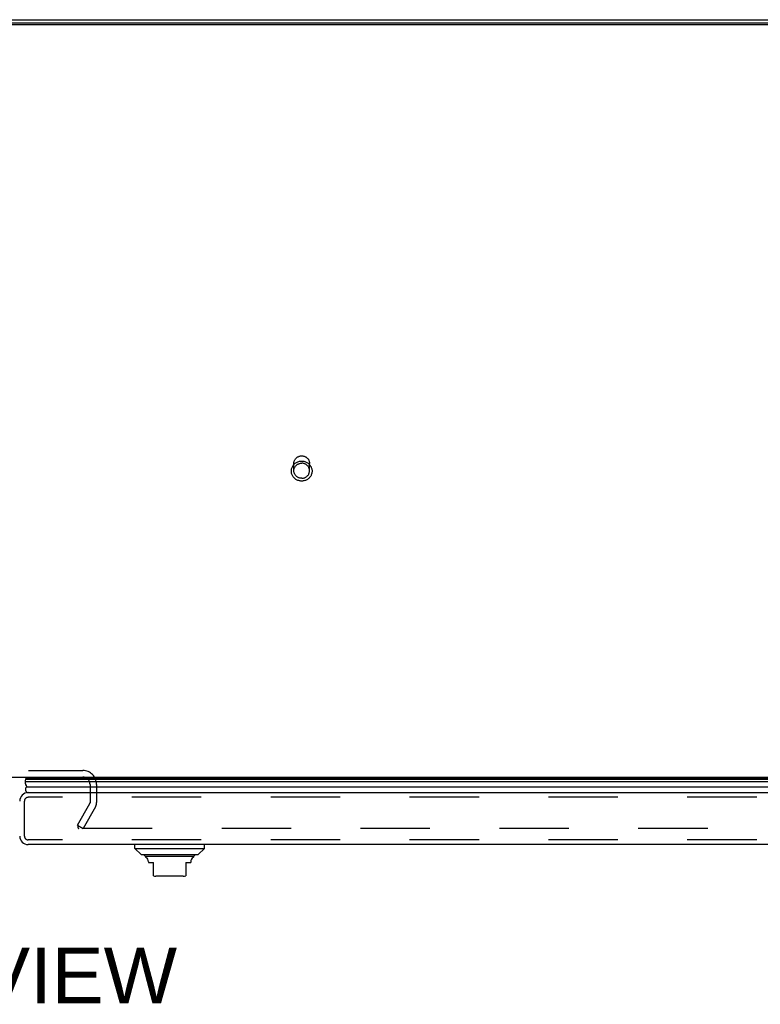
# Model space of a CAD drawing. Header units: inches. Extents: x 0 to 200, y 0 to 129.
# Tile 227 of 256: x 62 to 74, y 105 to 121. Entities that reach past the tile are written whole.
import ezdxf

# ---------------------------------------------------------------- set-up
doc = ezdxf.new("R2010")
doc.units = ezdxf.units.IN
doc.header["$LTSCALE"] = 11
doc.header["$MEASUREMENT"] = 0
doc.linetypes.add('HIDDEN', pattern=[0.2, 0.1, -0.1])
doc.layers.get('0').update_dxf_attribs({"linetype": 'CONTINUOUS'})
for name, color, linetype in [('DEFAULT_2', 8, 'HIDDEN'), ('DIMENSIONS', 7, 'CONTINUOUS'), ('RIGHTHAND_DOOR_ASSEMBLY', 7, 'CONTINUOUS')]:
    doc.layers.add(name, color=color, linetype=linetype)
doc.styles.get("Standard").update_dxf_attribs({"font": 'arial.ttf'})

msp = doc.modelspace()

# ---------------------------------------------------------------- linework, layer by layer
at = {"color": 3, "linetype": 'Continuous'}
for p, q in [((38.044, 121.095), (85.592, 121.095)), ((85.703, 121.042), (37.932, 121.042))]:
    msp.add_line(p, q, dxfattribs=at)
at = {"color": 7, "linetype": 'Continuous'}
for p, q in [((85.703, 121.015), (37.932, 121.015)), ((39.568, 109.095), (84.068, 109.095))]:
    msp.add_line(p, q, dxfattribs=at)
at = {"layer": 'DEFAULT_2', "color": 8, "linetype": 'HIDDEN'}
for p, q in [((66.694, 113.949), (66.694, 114.065)), ((66.942, 113.949), (66.942, 114.065)), ((60.287, 109.199), (63.349, 109.199)), ((63.464, 108.98), (63.464, 108.69)), ((63.568, 108.98), (63.568, 108.691)), ((63.263, 108.335), (63.459, 108.675)), ((63.549, 108.623), (63.353, 108.283)), ((63.263, 108.335), (63.353, 108.283)), ((63.272, 108.348), (63.272, 108.296)), ((84.25, 108.283), (63.287, 108.283))]:
    msp.add_line(p, q, dxfattribs=at)
for points in [[(66.818, 113.785), (66.806, 113.786), (66.793, 113.787), (66.781, 113.789), (66.77, 113.792), (66.758, 113.796), (66.747, 113.801), (66.736, 113.807), (66.726, 113.813), (66.716, 113.82), (66.707, 113.828), (66.698, 113.836), (66.69, 113.845), (66.683, 113.855), (66.676, 113.865), (66.67, 113.875), (66.666, 113.886), (66.662, 113.897), (66.658, 113.908), (66.656, 113.92), (66.655, 113.932), (66.654, 113.944), (66.655, 113.956), (66.656, 113.967), (66.658, 113.979), (66.661, 113.99), (66.666, 114.002), (66.67, 114.012), (66.676, 114.023), (66.683, 114.033), (66.69, 114.043), (66.698, 114.052), (66.706, 114.06), (66.716, 114.068), (66.726, 114.075), (66.736, 114.081), (66.747, 114.087), (66.758, 114.092), (66.77, 114.095), (66.781, 114.099), (66.793, 114.101), (66.806, 114.102), (66.818, 114.103)], [(66.694, 114.065), (66.694, 114.075), (66.695, 114.084), (66.697, 114.093), (66.7, 114.102), (66.703, 114.111), (66.707, 114.12), (66.712, 114.128), (66.717, 114.136), (66.723, 114.143), (66.73, 114.15), (66.737, 114.156), (66.745, 114.162), (66.753, 114.167), (66.761, 114.172), (66.77, 114.176), (66.779, 114.179), (66.789, 114.182), (66.798, 114.184), (66.808, 114.185), (66.818, 114.185)], [(66.694, 113.949), (66.694, 113.959), (66.695, 113.968), (66.697, 113.977), (66.7, 113.986), (66.703, 113.995), (66.707, 114.004), (66.712, 114.012), (66.717, 114.02), (66.724, 114.027), (66.73, 114.034), (66.737, 114.04), (66.745, 114.046), (66.753, 114.052), (66.762, 114.056), (66.77, 114.06), (66.779, 114.063), (66.789, 114.066), (66.798, 114.068), (66.808, 114.069), (66.818, 114.069)], [(66.818, 114.185), (66.828, 114.185), (66.837, 114.184), (66.847, 114.182), (66.856, 114.179), (66.865, 114.176), (66.874, 114.172), (66.883, 114.167), (66.891, 114.162), (66.898, 114.156), (66.906, 114.15), (66.912, 114.143), (66.918, 114.136), (66.924, 114.128), (66.928, 114.12), (66.932, 114.111), (66.936, 114.102), (66.938, 114.093), (66.94, 114.084), (66.941, 114.075), (66.942, 114.065)], [(66.818, 114.103), (66.83, 114.102), (66.842, 114.101), (66.854, 114.099), (66.866, 114.095), (66.878, 114.092), (66.889, 114.087), (66.9, 114.081), (66.91, 114.075), (66.92, 114.068), (66.929, 114.06), (66.938, 114.052), (66.946, 114.043), (66.953, 114.033), (66.959, 114.023), (66.965, 114.013), (66.97, 114.002), (66.974, 113.991), (66.977, 113.979), (66.979, 113.968), (66.981, 113.956), (66.981, 113.944), (66.981, 113.932), (66.98, 113.92), (66.977, 113.909), (66.974, 113.897), (66.97, 113.886), (66.965, 113.875), (66.96, 113.865), (66.953, 113.855), (66.946, 113.845), (66.938, 113.836), (66.929, 113.828), (66.92, 113.82), (66.91, 113.813), (66.9, 113.807), (66.889, 113.801), (66.878, 113.796), (66.866, 113.792), (66.854, 113.789), (66.842, 113.787), (66.83, 113.786), (66.818, 113.785)], [(66.942, 113.949), (66.941, 113.959), (66.94, 113.968), (66.938, 113.977), (66.936, 113.986), (66.932, 113.995), (66.928, 114.004), (66.924, 114.012), (66.918, 114.02), (66.912, 114.027), (66.905, 114.034), (66.898, 114.04), (66.891, 114.046), (66.883, 114.052), (66.874, 114.056), (66.865, 114.06), (66.856, 114.063), (66.847, 114.066), (66.837, 114.068), (66.828, 114.069), (66.818, 114.069)], [(66.818, 113.83), (66.808, 113.83), (66.798, 113.831), (66.789, 113.833), (66.779, 113.836), (66.77, 113.839), (66.762, 113.843), (66.753, 113.847), (66.745, 113.853), (66.737, 113.858), (66.73, 113.865), (66.724, 113.872), (66.717, 113.879), (66.712, 113.887), (66.707, 113.895), (66.703, 113.904), (66.7, 113.912), (66.697, 113.921), (66.695, 113.931), (66.694, 113.94), (66.694, 113.949)], [(66.818, 113.83), (66.828, 113.83), (66.837, 113.831), (66.847, 113.833), (66.856, 113.836), (66.865, 113.839), (66.874, 113.843), (66.883, 113.847), (66.891, 113.853), (66.898, 113.858), (66.905, 113.865), (66.912, 113.872), (66.918, 113.879), (66.924, 113.887), (66.928, 113.895), (66.932, 113.904), (66.936, 113.912), (66.938, 113.921), (66.94, 113.931), (66.941, 113.94), (66.942, 113.949)], [(63.273, 108.302), (63.273, 108.3), (63.272, 108.299), (63.272, 108.298), (63.272, 108.296), (63.272, 108.296)], [(63.272, 108.296), (63.272, 108.295), (63.272, 108.293), (63.273, 108.292), (63.273, 108.29), (63.274, 108.289), (63.275, 108.288), (63.276, 108.287), (63.277, 108.286), (63.279, 108.285), (63.28, 108.284), (63.282, 108.284), (63.283, 108.283), (63.285, 108.283), (63.287, 108.283)]]:
    msp.add_lwpolyline(points, dxfattribs=at)
for centre, radius, start, end in [((63.349, 108.98), 0.219, 0, 90), ((63.349, 108.98), 0.115, 0, 90), ((63.431, 108.691), 0.033, 330, 360), ((63.431, 108.691), 0.137, 330, 360)]:
    msp.add_arc(centre, radius, start, end, dxfattribs=at)
at = {"layer": 'RIGHTHAND_DOOR_ASSEMBLY', "color": 7, "linetype": 'Continuous'}
for p, q in [((62.431, 109.095), (62.452, 109.084)), ((62.445, 109.065), (62.443, 109.061)), ((62.443, 109.061), (85.068, 109.061)), ((62.446, 109.068), (62.445, 109.065)), ((62.448, 109.071), (62.446, 109.068)), ((62.45, 109.075), (62.448, 109.071)), ((62.45, 109.075), (85.062, 109.075)), ((62.452, 109.084), (85.059, 109.084)), ((85.077, 109.018), (62.434, 109.018)), ((62.463, 108.943), (85.049, 108.943)), ((64.173, 107.966), (64.173, 108.025)), ((64.173, 107.966), (65.276, 107.966)), ((64.272, 107.868), (64.173, 107.966)), ((65.177, 107.868), (65.276, 107.966)), ((65.276, 107.966), (65.276, 108.025)), ((64.272, 107.868), (65.177, 107.868)), ((65.108, 107.84), (64.341, 107.84)), ((64.39, 107.755), (64.39, 107.742)), ((64.39, 107.742), (64.469, 107.742)), ((64.469, 107.532), (64.469, 107.742)), ((64.98, 107.742), (65.059, 107.742)), ((64.98, 107.742), (64.98, 107.532)), ((65.059, 107.755), (65.059, 107.742)), ((64.941, 107.525), (64.508, 107.525))]:
    msp.add_line(p, q, dxfattribs=at)
at = {"layer": 'RIGHTHAND_DOOR_ASSEMBLY', "color": 3, "linetype": 'Continuous'}
for p, q in [((62.485, 108.85), (85.027, 108.85)), ((85.027, 108.025), (62.485, 108.025))]:
    msp.add_line(p, q, dxfattribs=at)
at = {"layer": 'RIGHTHAND_DOOR_ASSEMBLY', "color": 8, "linetype": 'HIDDEN'}
for p, q in [((85.027, 108.775), (62.485, 108.775)), ((62.425, 108.16), (62.425, 108.715)), ((85.027, 108.1), (62.485, 108.1))]:
    msp.add_line(p, q, dxfattribs=at)
at = {"layer": 'RIGHTHAND_DOOR_ASSEMBLY', "color": 7, "linetype": 'Continuous'}
msp.add_lwpolyline([(62.434, 109.018), (62.434, 109.01), (62.435, 109.002), (62.437, 108.994), (62.439, 108.987), (62.441, 108.979), (62.445, 108.972), (62.448, 108.964), (62.452, 108.957), (62.457, 108.95), (62.463, 108.943)], dxfattribs=at)
for centre, radius, start, end in [((62.49, 109.029), 0.0569, 145.4331, 191.2885), ((62.48, 109.071), 0.03, 156.2022, 173.588), ((62.49, 108.9), 0.05, 122.6718, 264.7383), ((64.36, 107.89), 0.0492, 206.1149, 270), ((64.36, 107.84), 0.0197, 179.8854, 240), ((64.311, 107.755), 0.0787, 0, 60), ((65.138, 107.755), 0.0787, 120, 180), ((65.089, 107.89), 0.0492, 270, 333.8851), ((65.089, 107.84), 0.0197, 300, 0.1146), ((64.508, 107.644), 0.118, 250.5253, 270), ((64.941, 107.644), 0.118, 270, 289.4785)]:
    msp.add_arc(centre, radius, start, end, dxfattribs=at)
at = {"layer": 'RIGHTHAND_DOOR_ASSEMBLY', "color": 3, "linetype": 'Continuous'}
for centre, start, end in [((62.485, 108.715), 90, 180), ((62.485, 108.16), 180, 270)]:
    msp.add_arc(centre, 0.135, start, end, dxfattribs=at)
at = {"layer": 'RIGHTHAND_DOOR_ASSEMBLY', "color": 8, "linetype": 'HIDDEN'}
for centre, start, end in [((62.485, 108.715), 90, 180), ((62.485, 108.16), 180, 270)]:
    msp.add_arc(centre, 0.06, start, end, dxfattribs=at)
at = {"layer": 'RIGHTHAND_DOOR_ASSEMBLY', "color": 7, "linetype": 'Continuous'}
for start_param, end_param in [(2.795492, 2.881148), (-3.140119, -2.674506)]:
    msp.add_ellipse((62.699, 109.018), major_axis=(0.265, 0), ratio=0.632157, start_param=start_param, end_param=end_param, dxfattribs=at)

# ---------------------------------------------------------------- texts
at = {"layer": 'DIMENSIONS', "color": 2, "linetype": 'Continuous', "insert": (61.83, 106.394), "char_height": 0.8824, "width": 6.01246, "attachment_point": 2, "line_spacing_factor": 0.9}
msp.add_mtext('TOP VIEW', dxfattribs=at)

doc.saveas('drawing.dxf')
